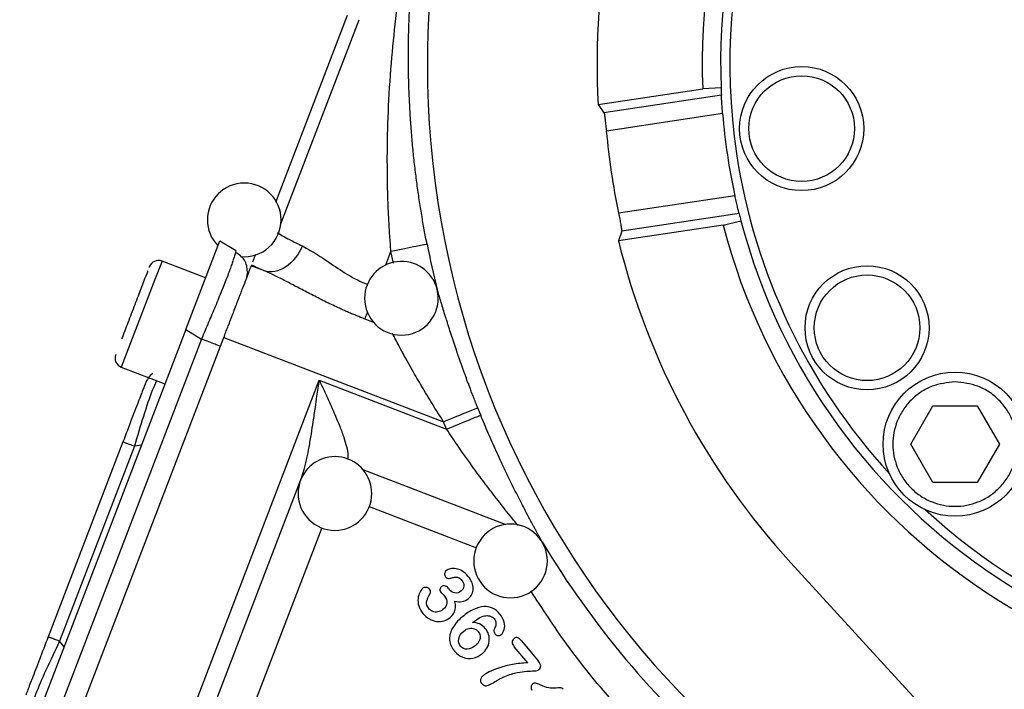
# Model space of a CAD drawing. Header units: inches. Extents: x 0.6 to 16.3, y 0.2 to 11.5.
# Tile 31 of 35: x 10.3 to 12.4, y 6 to 7.4. Entities that reach past the tile are written whole.
import ezdxf

# ---------------------------------------------------------------- set-up
doc = ezdxf.new("R2010")
doc.units = ezdxf.units.IN
doc.header["$MEASUREMENT"] = 0
doc.styles.add('SLDTEXTSTYLE0', font='TXT', dxfattribs={"width": 0.75})
doc.dimstyles.new('SLDDIMSTYLE0', dxfattribs={"dimtxt": 0.137795, "dimasz": 0.14, "dimexe": 0, "dimexo": 0.0625, "dimgap": 0.034449, "dimtad": 0, "dimdec": 1, "dimlfac": 1.5, "dimrnd": 1e-09, "dimzin": 12, "dimdsep": 46, "dimtxsty": 'SLDTEXTSTYLE0', "dimblk1": 'CLOSED', "dimblk2": 'CLOSED', "dimsah": 1, "dimcen": 0.09, "dimadec": 0, "dimazin": 3, "dimtfac": 1, "dimtdec": 1, "dimtofl": 0, "dimtmove": 0, "dimatfit": 3, "dimldrblk": 'CLOSED', "dimfxl": 0, "dimfrac": 2, "dimtolj": 1, "dimtzin": 12, "dimarcsym": 0})
doc.dimstyles.new('SLDDIMSTYLE3', dxfattribs={"dimtxt": 0.137795, "dimasz": 0.14, "dimexe": 0, "dimexo": 0.0625, "dimgap": 0.034449, "dimtad": 0, "dimdec": 1, "dimlfac": 1.5, "dimrnd": 1e-09, "dimzin": 12, "dimdsep": 46, "dimtxsty": 'SLDTEXTSTYLE0', "dimblk1": 'CLOSED', "dimblk2": 'CLOSED', "dimsah": 1, "dimcen": 0.09, "dimadec": 0, "dimazin": 3, "dimtfac": 1, "dimtdec": 1, "dimtmove": 0, "dimatfit": 0, "dimldrblk": 'CLOSED', "dimfxl": 0, "dimfrac": 2, "dimtolj": 1, "dimtzin": 12, "dimarcsym": 0})

# ---------------------------------------------------------------- blocks, each defined once
blk = doc.blocks.new('_Closed')
at = {"color": 0, "linetype": 'ByBlock', "lineweight": -2}
for p, q in [((-1, 0.166667), (0, 0)), ((-1, 0.166667), (-1, -0.166667)), ((0, 0), (-1, -0.166667)), ((0, 0), (-1, 0))]:
    blk.add_line(p, q, dxfattribs=at)
blk = doc.blocks.new('_D_5')
at = {"color": 7, "linetype": 'Continuous', "lineweight": 0}
for p, q in [((15.1715, 6.8859), (15.1715, 3.1361)), ((12.2849, 4.7166), (12.2849, 3.1361)), ((14.0366, 3.374), (13.9946, 3.374)), ((13.9946, 3.374), (13.9946, 3.1552)), ((14.342, 3.374), (14.384, 3.374)), ((14.384, 3.374), (14.384, 3.1552)), ((12.2849, 3.1755), (13.8738, 3.1755)), ((15.1715, 3.1755), (14.5048, 3.1755)), ((13.9946, 3.1552), (14.0366, 3.1552)), ((14.384, 3.1552), (14.342, 3.1552))]:
    blk.add_line(p, q, dxfattribs=at)
at = {"color": 7, "linetype": 'Continuous', "lineweight": 18, "xscale": 0.14, "yscale": 0.14, "rotation": 180.0000000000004}
blk.add_blockref('_Closed', (12.2849, 3.1755), dxfattribs=at)
at = {"color": 7, "linetype": 'Continuous', "lineweight": 18, "xscale": 0.14, "yscale": 0.14}
blk.add_blockref('_Closed', (15.1715, 3.1755), dxfattribs=at)
at = {"color": 7, "linetype": 'Continuous', "lineweight": 18, "char_height": 0.1378, "attachment_point": 1, "style": 'SLDTEXTSTYLE0'}
for s, insert in [('110', (14.0366, 3.3328)), ('4.3', (14.0621, 3.1267))]:
    blk.add_mtext(s, dxfattribs=dict(at, insert=insert))
blk = doc.blocks.new('_D_7')
at = {"color": 7, "linetype": 'Continuous', "lineweight": 0}
for p, q in [((13.1182, 6.9023), (13.1182, 4.081)), ((12.2849, 4.7166), (12.2849, 4.081)), ((12.5741, 4.3188), (12.5322, 4.3188)), ((12.5322, 4.3188), (12.5322, 4.1001)), ((12.7778, 4.3188), (12.8198, 4.3188)), ((12.8198, 4.3188), (12.8198, 4.1001)), ((12.2849, 4.1204), (12.0349, 4.1204)), ((13.1182, 4.1204), (13.3682, 4.1204)), ((12.5322, 4.1001), (12.5741, 4.1001)), ((12.8198, 4.1001), (12.7778, 4.1001))]:
    blk.add_line(p, q, dxfattribs=at)
at = {"color": 7, "linetype": 'Continuous', "lineweight": 18, "xscale": 0.14, "yscale": 0.14}
blk.add_blockref('_Closed', (12.2849, 4.1204, -0.3129), dxfattribs=at)
at = {"color": 7, "linetype": 'Continuous', "lineweight": 18, "xscale": 0.14, "yscale": 0.14, "rotation": 180.0000000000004}
blk.add_blockref('_Closed', (13.1182, 4.1204, -0.3129), dxfattribs=at)
at = {"color": 7, "linetype": 'Continuous', "lineweight": 18, "char_height": 0.1378, "attachment_point": 1, "style": 'SLDTEXTSTYLE0'}
for s, insert in [('32', (12.5741, 4.2777)), ('1.3', (12.5487, 4.0716))]:
    blk.add_mtext(s, dxfattribs=dict(at, insert=insert))

msp = doc.modelspace()

# ---------------------------------------------------------------- linework, layer by layer
at = {"color": 7, "linetype": 'Continuous', "lineweight": 25}
for p, q in [((10.8181, 7.0337), (10.9738, 7.4392)), ((11.5181, 7.2451), (11.7453, 7.2791)), ((11.7852, 7.2815), (11.7453, 7.2791)), ((11.7859, 7.2654), (11.5309, 7.2272)), ((11.5181, 7.2451), (11.5309, 7.2272)), ((11.7886, 7.2255), (11.536, 7.1877)), ((11.8152, 7.0474), (11.5626, 7.0097)), ((11.8243, 7.0085), (11.5693, 6.9704)), ((11.7894, 6.9835), (11.8283, 6.9929)), ((11.7894, 6.9835), (11.5622, 6.9496)), ((11.5693, 6.9704), (11.5622, 6.9496)), ((10.6226, 6.7569), (10.6965, 6.9494)), ((10.6965, 6.9494), (10.7307, 6.9289)), ((10.6657, 6.8691), (10.5711, 6.9054)), ((10.7933, 6.8845), (10.765, 6.8954)), ((10.7565, 6.8819), (10.753, 6.8641)), ((10.6226, 6.7569), (10.262, 5.8174)), ((10.6568, 6.7364), (10.3011, 5.8098)), ((10.3409, 5.7905), (10.7054, 6.74)), ((10.6226, 6.7569), (10.6568, 6.7364)), ((10.7054, 6.74), (11.1827, 6.5568)), ((10.4827, 6.6752), (10.5773, 6.6388)), ((10.557, 5.7211), (10.9125, 6.647)), ((10.9125, 6.647), (11.1892, 6.5408)), ((12.197, 6.5082), (12.2451, 6.5915)), ((12.2451, 6.5915), (12.3414, 6.5915)), ((12.3414, 6.5915), (12.3895, 6.5082)), ((11.1892, 6.5408), (11.1827, 6.5568)), ((10.4862, 6.5131), (10.3237, 6.09)), ((10.5111, 6.5035), (10.3486, 6.0804)), ((12.2451, 6.4249), (12.197, 6.5082)), ((12.3895, 6.5082), (12.3414, 6.4249)), ((10.6702, 5.9043), (10.874, 6.4351)), ((12.3414, 6.4249), (12.2451, 6.4249)), ((11.9367, 6.2505), (12.9473, 5.1477)), ((11.1927, 6.1953), (11.1949, 6.1927)), ((11.3514, 6.0811), (11.3878, 6.0377)), ((11.3654, 6.0334), (11.3361, 6.0683))]:
    msp.add_line(p, q, dxfattribs=at)
at = {"color": 8, "linetype": 'Continuous', "lineweight": 25}
for p, q in [((10.8293, 6.9866), (10.9993, 7.4294)), ((11.057, 6.8971), (11.0682, 6.9264)), ((11.0739, 6.9013), (11.0682, 6.9264)), ((10.5711, 6.9054), (10.5558, 6.8657)), ((10.5558, 6.8657), (10.4827, 6.6752)), ((11.0304, 6.7725), (11.0119, 6.7796)), ((10.5263, 6.5059), (10.5111, 6.5035)), ((11.0072, 6.4534), (11.3179, 6.3341)), ((11.0209, 6.3726), (11.2537, 6.2832)), ((10.918, 6.3265), (10.7756, 5.9556)), ((10.3583, 6.0684), (10.3486, 6.0804))]:
    msp.add_line(p, q, dxfattribs=at)
at = {"color": 7, "linetype": 'Continuous', "lineweight": 25}
for centre, radius in [((11.9602, 7.1931), 0.1347), ((11.9602, 7.1931), 0.1147), ((12.1023, 6.7607), 0.1347), ((12.1023, 6.7607), 0.1147), ((12.2933, 6.5082), 0.1563)]:
    msp.add_circle(centre, radius, dxfattribs=at)
at = {"color": 8, "linetype": 'Continuous', "lineweight": 25}
for radius, start, end in [(1.9709, 118.8996, 180), (1.314, 137.4194, 188.5), (1.9709, 180, 258.1004), (1.314, 188.5, 222.5806), (1.314, 227.4194, 312.5806)]:
    msp.add_arc((13.1182, 7.3332), radius, start, end, dxfattribs=at)
at = {"color": 7, "linetype": 'Continuous', "lineweight": 25}
for centre, radius, start, end in [((13.1182, 7.3332), 1.374, 14.7429, 182.2571), ((13.1182, 7.3332), 1.334, 14.7796, 182.2204), ((13.1182, 7.3332), 1.6025, 154.4984, 183.1503), ((13.1182, 7.3332), 1.374, 194.7429, 2.2571), ((13.1182, 7.3332), 1.334, 194.7796, 2.2204), ((13.1182, 7.3332), 1.334, 182.2204, 182.9136), ((13.1182, 7.3332), 1.334, 184.631, 192.369), ((13.1182, 7.3332), 1.5889, 185.2524, 191.7476), ((10.7497, 6.9949), 0.08, 0, 180), ((10.7497, 6.9949), 0.08, 180, 224.3262), ((10.7497, 6.9949), 0.08, 264.2332, 0), ((13.1182, 7.3332), 1.334, 194.0864, 194.7796), ((13.1182, 7.3332), 1.6025, 193.8497, 222.5016), ((13.1182, 7.3332), 2.01, 191.2229, 194.0794), ((10.5634, 6.8855), 0.0213, 69, 159), ((11.091, 6.8248), 0.08, 14.112, 180), ((11.091, 6.8248), 0.08, 0, 14.112), ((11.091, 6.8248), 0.08, 180, 0), ((10.4903, 6.6951), 0.0213, 159, 249), ((13.1182, 7.3332), 2.0055, 201.8575, 202.3311), ((10.9466, 6.4011), 0.08, 0, 159.016), ((10.9466, 6.4011), 0.08, 159.016, 180), ((10.9466, 6.4011), 0.08, 180, 0), ((11.328, 6.2547), 0.08, 0, 180), ((13.1182, 7.3332), 2.01, 211.0653, 228.9387), ((11.328, 6.2547), 0.08, 180, 0)]:
    msp.add_arc(centre, radius, start, end, dxfattribs=at)
for points, knots in [([(11.0682, 6.9264), (11.0678, 6.9321), (11.0669, 6.9436), (11.0657, 6.9609), (11.0646, 6.9786), (11.0636, 6.9966), (11.0627, 7.0148), (11.062, 7.0334), (11.0613, 7.0522), (11.0609, 7.0713), (11.0605, 7.0908), (11.0604, 7.1105), (11.0603, 7.1568), (11.062, 7.2319), (11.0683, 7.3325), (11.0787, 7.435), (11.0903, 7.5177), (11.1016, 7.5842), (11.1108, 7.6329), (11.1213, 7.6837), (11.1293, 7.7181), (11.1334, 7.7356)], [0, 0, 0, 0, 0.020609, 0.041574, 0.062898, 0.084581, 0.106623, 0.129026, 0.15179, 0.174916, 0.198404, 0.222257, 0.246473, 0.366774, 0.496307, 0.616319, 0.74725, 0.806017, 0.86773, 0.932391, 1, 1, 1, 1]), ([(11.1466, 6.942), (11.1456, 6.9472), (11.1436, 6.9576), (11.1406, 6.9734), (11.1378, 6.9894), (11.135, 7.0056), (11.1323, 7.022), (11.1297, 7.0386), (11.1273, 7.0554), (11.1249, 7.0725), (11.1226, 7.0898), (11.1205, 7.1072), (11.1185, 7.1249), (11.1166, 7.1428), (11.1149, 7.1609), (11.1133, 7.1793), (11.1118, 7.1978), (11.1105, 7.2165), (11.1094, 7.2355), (11.1084, 7.2546), (11.1076, 7.274), (11.1069, 7.2935), (11.1065, 7.3133), (11.1061, 7.3385), (11.1061, 7.3695), (11.1068, 7.4065), (11.1081, 7.4445), (11.1102, 7.4837), (11.1132, 7.5239), (11.1171, 7.5652), (11.1219, 7.6075), (11.1278, 7.6508), (11.1347, 7.6951), (11.1402, 7.7248), (11.143, 7.7399)], [0, 0, 0, 0, 0.019116, 0.038471, 0.058069, 0.077914, 0.098009, 0.118359, 0.138965, 0.159833, 0.180964, 0.202362, 0.22403, 0.245971, 0.268187, 0.290682, 0.313458, 0.336516, 0.359861, 0.383493, 0.407416, 0.431632, 0.456142, 0.480948, 0.525658, 0.571942, 0.619811, 0.669275, 0.720343, 0.773022, 0.827321, 0.883246, 0.940803, 1, 1, 1, 1]), ([(11.7886, 7.2255), (11.7882, 7.23), (11.7875, 7.239), (11.7867, 7.251), (11.7862, 7.2601), (11.786, 7.2643), (11.7859, 7.2651), (11.7859, 7.2654)], [0, 0, 0, 0, 0.228082, 0.456161, 0.684232, 0.911668, 1, 1, 1, 1]), ([(11.5309, 7.2272), (11.5312, 7.2265), (11.5318, 7.2249), (11.5329, 7.2171), (11.5341, 7.2063), (11.5352, 7.1958), (11.5358, 7.1896), (11.536, 7.1877)], [0, 0, 0, 0, 0.22645, 0.452907, 0.679278, 0.906075, 1, 1, 1, 1]), ([(11.8243, 7.0085), (11.8241, 7.0093), (11.8237, 7.0109), (11.8218, 7.0186), (11.8193, 7.0292), (11.8169, 7.0395), (11.8156, 7.0456), (11.8152, 7.0474)], [0, 0, 0, 0, 0.226375, 0.452725, 0.679719, 0.907566, 1, 1, 1, 1]), ([(11.5626, 7.0097), (11.5635, 7.0053), (11.5653, 6.9964), (11.5675, 6.9846), (11.569, 6.9757), (11.5695, 6.9715), (11.5693, 6.9706), (11.5693, 6.9704)], [0, 0, 0, 0, 0.227482, 0.45498, 0.682064, 0.908587, 1, 1, 1, 1]), ([(10.8218, 6.9672), (10.8267, 6.9637), (10.8342, 6.9593), (10.851, 6.9505), (10.859, 6.9465), (10.8706, 6.9409), (10.8733, 6.9396), (10.876, 6.9383)], [-1.3077739, -1.3077739, -1.3077739, -1.3077739, -1.0447577, -1.0447577, -0.8638911, -0.8638911, -0.8110623, -0.8110623, -0.8110623, -0.8110623]), ([(10.7307, 6.9289), (10.7311, 6.9285), (10.7316, 6.928), (10.7305, 6.924), (10.7304, 6.9237)], [0, 0, 0, 0, 0.929336, 1, 1, 1, 1]), ([(10.7565, 6.8819), (10.7563, 6.8865), (10.7557, 6.8957), (10.7503, 6.9078), (10.742, 6.9178), (10.7343, 6.9219), (10.7305, 6.9239)], [0, 0, 0, 0, 0.24674, 0.496303, 0.747818, 1, 1, 1, 1]), ([(10.7684, 6.9042), (10.7687, 6.9049), (10.7696, 6.9073), (10.7719, 6.9133), (10.7738, 6.9183), (10.7747, 6.9207)], [0, 0, 0, 0, 0.151822, 0.584833, 1, 1, 1, 1]), ([(10.5434, 6.8929), (10.5434, 6.893), (10.5437, 6.8936), (10.5432, 6.8925), (10.5429, 6.8915)], [0, 0, 0, 0, 0.151105, 1, 1, 1, 1]), ([(10.7054, 6.74), (10.7061, 6.7418), (10.7075, 6.7455), (10.7096, 6.7511), (10.7117, 6.7566), (10.7138, 6.762), (10.7171, 6.7705), (10.7214, 6.7818), (10.7268, 6.7959), (10.7321, 6.8096), (10.7389, 6.8274), (10.7468, 6.8478), (10.7532, 6.8647), (10.7574, 6.8756), (10.76, 6.8823), (10.7621, 6.8877), (10.7634, 6.8912), (10.7643, 6.8934), (10.7648, 6.8947), (10.7649, 6.8952), (10.765, 6.8954)], [0, 0, 0, 0, 0.023463, 0.046876, 0.070271, 0.093676, 0.117122, 0.178916, 0.240765, 0.304953, 0.369198, 0.500005, 0.630813, 0.695002, 0.759246, 0.821041, 0.882889, 0.921914, 0.960905, 1, 1, 1, 1]), ([(10.5402, 6.8844), (10.5399, 6.8838), (10.5381, 6.8789), (10.5342, 6.8689), (10.5309, 6.8603)], [0, 0, 0, 0, 0.133187, 1, 1, 1, 1]), ([(11.0119, 6.7796), (11.0089, 6.7808), (11.0029, 6.7831), (10.994, 6.7867), (10.9851, 6.7904), (10.9763, 6.7942), (10.9674, 6.798), (10.9586, 6.802), (10.9429, 6.8092), (10.9205, 6.82), (10.8923, 6.8345), (10.8653, 6.8487), (10.8439, 6.86), (10.8274, 6.8684), (10.8156, 6.8743), (10.8042, 6.8797), (10.7969, 6.8829), (10.7933, 6.8845)], [0, 0, 0, 0, 0.037432, 0.074916, 0.11247, 0.150114, 0.187864, 0.225739, 0.263758, 0.392206, 0.520962, 0.645328, 0.767425, 0.827596, 0.886347, 0.943779, 1, 1, 1, 1]), ([(10.5309, 6.8603), (10.5271, 6.8504), (10.5213, 6.8352), (10.5118, 6.8107), (10.5043, 6.7911), (10.4969, 6.7718), (10.4895, 6.7524), (10.4855, 6.742), (10.4834, 6.7365)], [0, 0, 0, 0, 0.263054, 0.404661, 0.549273, 0.693885, 0.835492, 1, 1, 1, 1]), ([(11.2569, 6.5865), (11.2557, 6.5895), (11.253, 6.5964), (11.2488, 6.607), (11.2446, 6.6178), (11.24, 6.6299), (11.2348, 6.6435), (11.2288, 6.6599), (11.2238, 6.674), (11.2195, 6.6859), (11.2166, 6.6941), (11.2135, 6.7029), (11.2096, 6.7146), (11.2027, 6.7352), (11.1964, 6.7546), (11.1913, 6.7704), (11.189, 6.7777), (11.1866, 6.7853), (11.1835, 6.7953), (11.1803, 6.8058), (11.1775, 6.8148), (11.1755, 6.8217), (11.1734, 6.8285), (11.171, 6.8364), (11.1694, 6.8415), (11.1686, 6.8442)], [0, 0, 0, 0, 0.030804, 0.070675, 0.108299, 0.141651, 0.194993, 0.24837, 0.310626, 0.341736, 0.372838, 0.397416, 0.435025, 0.497206, 0.621749, 0.653024, 0.684378, 0.70951, 0.747277, 0.810334, 0.848453, 0.873494, 0.909894, 0.952102, 1, 1, 1, 1]), ([(10.5509, 6.6616), (10.5509, 6.6616), (10.5469, 6.6592), (10.5407, 6.6517), (10.5366, 6.6434), (10.5346, 6.6392)], [0, 0, 0, 0, 0.005601, 0.5028, 1, 1, 1, 1]), ([(10.5346, 6.6392), (10.534, 6.6377), (10.5331, 6.6355), (10.5273, 6.6203), (10.5213, 6.6046), (10.5138, 6.5851), (10.5023, 6.5551), (10.4926, 6.5298), (10.4862, 6.5131)], [0, 0, 0, 0, 0.250062, 0.37621, 0.5, 0.623853, 0.749938, 1, 1, 1, 1]), ([(10.874, 6.4351), (10.8745, 6.4364), (10.8755, 6.4392), (10.877, 6.4437), (10.8785, 6.4484), (10.8799, 6.4536), (10.8814, 6.4591), (10.8828, 6.4649), (10.8843, 6.4711), (10.8869, 6.4833), (10.8908, 6.503), (10.8953, 6.5295), (10.8998, 6.5582), (10.9038, 6.5856), (10.9081, 6.6157), (10.9109, 6.6354), (10.9125, 6.647)], [0, 0, 0, 0, 0.022273, 0.045861, 0.070782, 0.097051, 0.124682, 0.153684, 0.184068, 0.215842, 0.330838, 0.465264, 0.587114, 0.729723, 0.841539, 1, 1, 1, 1]), ([(12.2933, 6.6432), (12.3102, 6.6414), (12.3364, 6.6386), (12.3678, 6.6218), (12.3894, 6.6044), (12.4069, 6.5827), (12.4232, 6.5513), (12.4315, 6.5082), (12.4232, 6.4651), (12.4069, 6.4337), (12.3894, 6.4121), (12.3678, 6.3945), (12.3364, 6.3782), (12.2933, 6.37), (12.2501, 6.3782), (12.2187, 6.3945), (12.1971, 6.4121), (12.1796, 6.4337), (12.1633, 6.4651), (12.155, 6.5082), (12.1633, 6.5513), (12.1796, 6.5827), (12.1971, 6.6044), (12.2187, 6.6218), (12.2501, 6.6386), (12.2763, 6.6414), (12.2933, 6.6432)], [0, 0, 0, 0, 0.059864, 0.09209, 0.125, 0.15791, 0.190136, 0.25, 0.309864, 0.34209, 0.375, 0.40791, 0.440136, 0.5, 0.559864, 0.59209, 0.625, 0.65791, 0.690136, 0.75, 0.809864, 0.84209, 0.875, 0.90791, 0.940136, 1, 1, 1, 1]), ([(11.3965, 6.296), (11.3956, 6.2975), (11.394, 6.3005), (11.3914, 6.3054), (11.3886, 6.3104), (11.3858, 6.3157), (11.3828, 6.3212), (11.3797, 6.3269), (11.3765, 6.3329), (11.3731, 6.3391), (11.3697, 6.3455), (11.362, 6.3601), (11.3493, 6.3843), (11.3318, 6.419), (11.3141, 6.4556), (11.2995, 6.4871), (11.288, 6.5127), (11.2795, 6.5322), (11.2712, 6.5516), (11.2658, 6.5647), (11.2631, 6.5712)], [0, 0, 0, 0, 0.023907, 0.048054, 0.072466, 0.09717, 0.122188, 0.147545, 0.173262, 0.199361, 0.225862, 0.252784, 0.375526, 0.503009, 0.6268, 0.751729, 0.814322, 0.876471, 0.938316, 1, 1, 1, 1]), ([(11.1886, 6.2337), (11.1863, 6.2318), (11.185, 6.2295), (11.1847, 6.2242), (11.1853, 6.2221), (11.1867, 6.2204)], [-2, -2, -2, -2, -1, -1, 0, 0, 0, 0]), ([(11.2362, 6.2211), (11.2322, 6.2259), (11.2279, 6.2297), (11.2186, 6.2352), (11.2141, 6.237), (11.2051, 6.2384), (11.2011, 6.2384), (11.1938, 6.2369), (11.1908, 6.2356), (11.1886, 6.2337)], [-4, -4, -4, -4, -3, -3, -2, -2, -1, -1, 0, 0, 0, 0]), ([(11.1927, 6.1953), (11.1901, 6.1985), (11.1875, 6.2003), (11.1823, 6.2012), (11.18, 6.2006), (11.1779, 6.1989)], [-2, -2, -2, -2, -1, -1, 0, 0, 0, 0]), ([(11.1867, 6.2204), (11.188, 6.2188), (11.1893, 6.2177), (11.1922, 6.2163), (11.1936, 6.2161), (11.1948, 6.2165)], [-2, -2, -2, -2, -1, -1, 0, 0, 0, 0]), ([(11.1948, 6.2165), (11.1972, 6.2172), (11.1997, 6.2179), (11.205, 6.2193), (11.2073, 6.2196), (11.2115, 6.2197), (11.2136, 6.2192), (11.2179, 6.217), (11.2201, 6.2151), (11.2223, 6.2125)], [-4, -4, -4, -4, -3, -3, -2, -2, -1, -1, 0, 0, 0, 0]), ([(11.2223, 6.2125), (11.2256, 6.2086), (11.227, 6.2045), (11.226, 6.1958), (11.2242, 6.1922), (11.2208, 6.1895)], [-2, -2, -2, -2, -1, -1, 0, 0, 0, 0]), ([(11.2366, 6.173), (11.2399, 6.1758), (11.2424, 6.179), (11.2459, 6.1865), (11.2468, 6.1905), (11.2469, 6.1992), (11.246, 6.2036), (11.2424, 6.2126), (11.2398, 6.2169), (11.2362, 6.2211)], [-4, -4, -4, -4, -3, -3, -2, -2, -1, -1, 0, 0, 0, 0]), ([(11.1365, 6.1948), (11.1345, 6.1931), (11.1326, 6.1903), (11.1289, 6.1826), (11.1277, 6.1781), (11.1265, 6.168), (11.1271, 6.1627), (11.1303, 6.1513), (11.1332, 6.1459), (11.1376, 6.1407)], [-4, -4, -4, -4, -3, -3, -2, -2, -1, -1, 0, 0, 0, 0]), ([(11.152, 6.1933), (11.15, 6.1957), (11.1475, 6.197), (11.1417, 6.1977), (11.139, 6.1969), (11.1365, 6.1948)], [-2, -2, -2, -2, -1, -1, 0, 0, 0, 0]), ([(11.1505, 6.1513), (11.1466, 6.156), (11.145, 6.1609), (11.1465, 6.171), (11.149, 6.1771), (11.1531, 6.1844)], [-2, -2, -2, -2, -1, -1, 0, 0, 0, 0]), ([(11.1531, 6.1844), (11.1539, 6.1857), (11.1541, 6.1872), (11.1536, 6.1906), (11.153, 6.1921), (11.152, 6.1933)], [-2, -2, -2, -2, -1, -1, 0, 0, 0, 0]), ([(11.1779, 6.1989), (11.1758, 6.1971), (11.1747, 6.1951), (11.1745, 6.1904), (11.1755, 6.1881), (11.1775, 6.1857)], [-2, -2, -2, -2, -1, -1, 0, 0, 0, 0]), ([(11.1775, 6.1857), (11.1779, 6.1852), (11.179, 6.1841), (11.1824, 6.1807), (11.1836, 6.1794), (11.1843, 6.1786)], [-2, -2, -2, -2, -1, -1, 0, 0, 0, 0]), ([(11.2208, 6.1895), (11.2164, 6.1858), (11.2118, 6.1844), (11.2023, 6.1862), (11.1983, 6.1887), (11.1949, 6.1927)], [-2, -2, -2, -2, -1, -1, 0, 0, 0, 0]), ([(11.1843, 6.1786), (11.1884, 6.1737), (11.1902, 6.1686), (11.1891, 6.1582), (11.1863, 6.1534), (11.1812, 6.1491)], [-2, -2, -2, -2, -1, -1, 0, 0, 0, 0]), ([(11.197, 6.132), (11.2003, 6.1348), (11.2029, 6.1379), (11.2066, 6.1451), (11.2077, 6.149), (11.2085, 6.1575), (11.2082, 6.1621), (11.2072, 6.1671)], [-3, -3, -3, -3, -2, -2, -1, -1, 0, 0, 0, 0]), ([(11.2072, 6.1671), (11.213, 6.166), (11.2183, 6.1658), (11.2277, 6.1672), (11.2322, 6.1694), (11.2366, 6.173)], [-2, -2, -2, -2, -1, -1, 0, 0, 0, 0]), ([(11.1376, 6.1407), (11.1418, 6.1356), (11.1466, 6.1316), (11.157, 6.1259), (11.1623, 6.1241), (11.1733, 6.1228), (11.1785, 6.1232), (11.1885, 6.1262), (11.193, 6.1287), (11.197, 6.132)], [-4, -4, -4, -4, -3, -3, -2, -2, -1, -1, 0, 0, 0, 0]), ([(11.1812, 6.1491), (11.1778, 6.1463), (11.1741, 6.1446), (11.1661, 6.1434), (11.1624, 6.1438), (11.1556, 6.1466), (11.1528, 6.1486), (11.1505, 6.1513)], [-3, -3, -3, -3, -2, -2, -1, -1, 0, 0, 0, 0]), ([(11.305, 6.1394), (11.3002, 6.1452), (11.2948, 6.1494), (11.283, 6.1548), (11.2765, 6.1559), (11.2627, 6.1551), (11.2552, 6.1531), (11.2395, 6.1456), (11.2314, 6.1402), (11.2233, 6.1334)], [-4, -4, -4, -4, -3, -3, -2, -2, -1, -1, 0, 0, 0, 0]), ([(11.3076, 6.0947), (11.3105, 6.0972), (11.3127, 6.1008), (11.3156, 6.1105), (11.3156, 6.1159), (11.3128, 6.128), (11.3097, 6.1338), (11.305, 6.1394)], [-3, -3, -3, -3, -2, -2, -1, -1, 0, 0, 0, 0]), ([(11.2233, 6.1334), (11.2132, 6.1249), (11.2058, 6.1164), (11.1967, 6.0991), (11.1948, 6.0906), (11.1965, 6.0741), (11.2, 6.0663), (11.2062, 6.059)], [-3, -3, -3, -3, -2, -2, -1, -1, 0, 0, 0, 0]), ([(11.2732, 6.1083), (11.2696, 6.1126), (11.2654, 6.1158), (11.2563, 6.1199), (11.251, 6.1209), (11.245, 6.121)], [-2, -2, -2, -2, -1, -1, 0, 0, 0, 0]), ([(11.2743, 6.1359), (11.2778, 6.1362), (11.2812, 6.1358), (11.2877, 6.1336), (11.2902, 6.1318), (11.2922, 6.1295)], [-2, -2, -2, -2, -1, -1, 0, 0, 0, 0]), ([(11.2922, 6.1295), (11.2946, 6.1267), (11.2959, 6.1235), (11.2964, 6.1165), (11.2957, 6.1131), (11.2939, 6.1099)], [-2, -2, -2, -2, -1, -1, 0, 0, 0, 0]), ([(11.2193, 6.0694), (11.2154, 6.074), (11.2141, 6.0794), (11.2169, 6.0921), (11.2205, 6.0977), (11.2264, 6.1026)], [-2, -2, -2, -2, -1, -1, 0, 0, 0, 0]), ([(11.2264, 6.1026), (11.23, 6.1057), (11.2338, 6.1076), (11.2418, 6.1092), (11.2455, 6.1089), (11.2525, 6.1065), (11.2553, 6.1045), (11.2576, 6.1018)], [-3, -3, -3, -3, -2, -2, -1, -1, 0, 0, 0, 0]), ([(11.2576, 6.1018), (11.26, 6.099), (11.2614, 6.0958), (11.2623, 6.0886), (11.2617, 6.0849), (11.2583, 6.0774), (11.2554, 6.0739), (11.2515, 6.0706)], [-3, -3, -3, -3, -2, -2, -1, -1, 0, 0, 0, 0]), ([(11.2663, 6.0534), (11.2705, 6.0569), (11.2739, 6.061), (11.2793, 6.0704), (11.2809, 6.0752), (11.2822, 6.0853), (11.2818, 6.0902), (11.279, 6.0997), (11.2766, 6.1042), (11.2732, 6.1083)], [-4, -4, -4, -4, -3, -3, -2, -2, -1, -1, 0, 0, 0, 0]), ([(11.2939, 6.1099), (11.2924, 6.1075), (11.2918, 6.105), (11.2922, 6.0999), (11.293, 6.0978), (11.2946, 6.096)], [-2, -2, -2, -2, -1, -1, 0, 0, 0, 0]), ([(11.2946, 6.096), (11.2963, 6.0939), (11.2984, 6.0928), (11.3036, 6.0925), (11.3057, 6.0932), (11.3076, 6.0947)], [-2, -2, -2, -2, -1, -1, 0, 0, 0, 0]), ([(10.3237, 6.09), (10.3173, 6.0732), (10.3076, 6.048), (10.2961, 6.0179), (10.2886, 5.9984), (10.2826, 5.9828), (10.2768, 5.9676), (10.2759, 5.9653), (10.2753, 5.9638)], [0, 0, 0, 0, 0.250062, 0.37621, 0.5, 0.623853, 0.749938, 1, 1, 1, 1]), ([(11.3353, 6.086), (11.3324, 6.0836), (11.3311, 6.081), (11.3315, 6.0751), (11.3331, 6.0719), (11.3361, 6.0683)], [-2, -2, -2, -2, -1, -1, 0, 0, 0, 0]), ([(11.3514, 6.0811), (11.3486, 6.0845), (11.3459, 6.0868), (11.3409, 6.0891), (11.3382, 6.0885), (11.3353, 6.086)], [-2, -2, -2, -2, -1, -1, 0, 0, 0, 0]), ([(11.2062, 6.059), (11.2115, 6.0527), (11.2176, 6.0482), (11.2317, 6.0429), (11.2388, 6.0422), (11.2535, 6.045), (11.2602, 6.0483), (11.2663, 6.0534)], [-3, -3, -3, -3, -2, -2, -1, -1, 0, 0, 0, 0]), ([(11.2515, 6.0706), (11.2456, 6.0657), (11.2397, 6.0632), (11.2278, 6.0629), (11.2229, 6.065), (11.2193, 6.0694)], [-2, -2, -2, -2, -1, -1, 0, 0, 0, 0]), ([(11.3654, 6.0334), (11.3539, 6.0331), (11.3429, 6.0319), (11.3222, 6.0281), (11.3126, 6.0256), (11.2949, 6.0198), (11.2875, 6.0169), (11.2761, 6.0112), (11.2718, 6.0086), (11.269, 6.0063)], [-4, -4, -4, -4, -3, -3, -2, -2, -1, -1, 0, 0, 0, 0]), ([(11.3893, 6.0188), (11.3923, 6.0214), (11.3937, 6.0241), (11.3932, 6.03), (11.3913, 6.0336), (11.3878, 6.0377)], [-2, -2, -2, -2, -1, -1, 0, 0, 0, 0]), ([(11.3158, 6.0041), (11.3257, 6.0082), (11.3345, 6.011), (11.3502, 6.0141), (11.3571, 6.015), (11.3691, 6.0155), (11.3745, 6.0158), (11.3842, 6.0164), (11.3875, 6.0173), (11.3893, 6.0188)], [-4, -4, -4, -4, -3, -3, -2, -2, -1, -1, 0, 0, 0, 0]), ([(11.269, 6.0063), (11.2682, 6.0056), (11.2668, 6.0044), (11.2651, 6.0023), (11.2637, 6), (11.2628, 5.9974), (11.2626, 5.9943), (11.2634, 5.9911), (11.2647, 5.9893), (11.2654, 5.9884)], [0, 0, 0, 0, 0.144615, 0.274587, 0.392385, 0.535954, 0.675385, 0.831054, 1, 1, 1, 1]), ([(11.2654, 5.9884), (11.2659, 5.9879), (11.2667, 5.9869), (11.2683, 5.9857), (11.2698, 5.9848), (11.2715, 5.9842), (11.2733, 5.9838), (11.2761, 5.9838), (11.2805, 5.9849), (11.284, 5.9867), (11.286, 5.9877)], [0, 0, 0, 0, 0.089672, 0.173455, 0.253079, 0.330549, 0.40804, 0.487723, 0.706703, 1, 1, 1, 1]), ([(11.286, 5.9877), (11.287, 5.9882), (11.2892, 5.9895), (11.2939, 5.9923), (11.3, 5.9961), (11.3062, 5.9997), (11.3115, 6.0023), (11.3143, 6.0035), (11.3158, 6.0041)], [0, 0, 0, 0, 0.097592, 0.225709, 0.48396, 0.729612, 0.855046, 1, 1, 1, 1]), ([(11.3757, 5.9874), (11.3738, 5.9858), (11.3727, 5.9837), (11.3722, 5.9785), (11.3728, 5.9763), (11.3743, 5.9745)], [-2, -2, -2, -2, -1, -1, 0, 0, 0, 0]), ([(11.3926, 5.9856), (11.388, 5.9877), (11.3846, 5.989), (11.3802, 5.99), (11.3779, 5.9893), (11.3757, 5.9874)], [-2, -2, -2, -2, -1, -1, 0, 0, 0, 0]), ([(11.4421, 5.9761), (11.4403, 5.9782), (11.4388, 5.9793), (11.436, 5.9794), (11.4326, 5.9792), (11.4217, 5.9784), (11.4163, 5.9786), (11.4056, 5.9803), (11.3995, 5.9823), (11.3926, 5.9856)], [-4, -4, -4, -4, -3, -3, -2, -2, -1, -1, 0, 0, 0, 0])]:
    msp.add_open_spline(points, degree=3, knots=knots, dxfattribs=at)
for points in [[(10.876, 6.9383), (10.8682, 6.9194), (10.8414, 6.8861), (10.8074, 6.8799), (10.7933, 6.8845)], [(11.1466, 6.942), (11.1459, 6.9418), (11.1283, 6.9383), (11.0883, 6.9304), (11.0682, 6.9264)], [(10.7657, 6.8972), (10.774, 6.8933), (10.7833, 6.889), (10.7933, 6.8845)], [(10.6979, 6.7206), (10.6973, 6.7208), (10.6961, 6.7213), (10.687, 6.7248), (10.6736, 6.73), (10.6624, 6.7343), (10.6568, 6.7364)], [(11.2569, 6.5865), (11.2562, 6.5863), (11.2396, 6.5796), (11.2017, 6.5644), (11.1827, 6.5568)], [(11.1892, 6.5408), (11.2081, 6.5486), (11.2459, 6.5641), (11.2625, 6.5709), (11.2631, 6.5712)], [(10.5111, 6.5035), (10.5075, 6.5049), (10.5003, 6.5077), (10.4924, 6.5107), (10.4871, 6.5127), (10.4865, 6.513), (10.4862, 6.5131)], [(11.245, 6.121), (11.2573, 6.1302), (11.267, 6.1352), (11.2743, 6.1359)], [(10.3486, 6.0804), (10.345, 6.0818), (10.3378, 6.0846), (10.33, 6.0876), (10.3247, 6.0896), (10.3241, 6.0898), (10.3237, 6.09)]]:
    msp.add_open_spline(points, degree=3, dxfattribs=at)
at = {"color": 8, "linetype": 'Continuous', "lineweight": 25}
for points, knots in [([(10.876, 6.9383), (10.8872, 6.9321), (10.9095, 6.9197), (10.9476, 6.893), (10.9835, 6.8697), (11.0084, 6.8586), (11.0175, 6.8546)], [0, 0, 0, 0, 0.2791995, 0.5597037, 0.8392448, 1, 1, 1, 1]), ([(10.7304, 6.9237), (10.7297, 6.9209), (10.7286, 6.9164), (10.7252, 6.9059), (10.7205, 6.8926), (10.7128, 6.8718), (10.7009, 6.8415), (10.6872, 6.808), (10.6723, 6.7724), (10.662, 6.7486), (10.6568, 6.7364)], [0, 0, 0, 0, 0.125024, 0.200601, 0.275598, 0.423758, 0.571923, 0.722297, 0.858111, 1, 1, 1, 1]), ([(11.0119, 6.7796), (11.0132, 6.783), (11.0146, 6.7869), (11.017, 6.793), (11.0173, 6.7938)], [0, 0, 0, 0, 0.8677301, 1, 1, 1, 1]), ([(11.1827, 6.5568), (11.1743, 6.5699), (11.158, 6.5955), (11.1352, 6.6333), (11.111, 6.6751), (11.0884, 6.7164), (11.0763, 6.7393), (11.0713, 6.7486)], [0, 0, 0, 0, 0.193977, 0.376886, 0.554001, 0.818353, 1, 1, 1, 1]), ([(10.5593, 6.6457), (10.5563, 6.6393), (10.5482, 6.6219), (10.5305, 6.5701), (10.5175, 6.5256), (10.5111, 6.5035)], [0, 0, 0, 0, 0.23109, 0.619363, 1, 1, 1, 1]), ([(10.9125, 6.647), (10.9165, 6.6384), (10.9244, 6.6213), (10.9363, 6.5953), (10.9473, 6.5703), (10.9576, 6.5458), (10.966, 6.5234), (10.9723, 6.5022), (10.9757, 6.4858), (10.9744, 6.4785), (10.9739, 6.476)], [0, 0, 0, 0, 0.138474, 0.276316, 0.422191, 0.547149, 0.685947, 0.805733, 0.934291, 1, 1, 1, 1]), ([(11.3443, 6.3315), (11.3439, 6.332), (11.3397, 6.3371), (11.3304, 6.3486), (11.3175, 6.3647), (11.3039, 6.3819), (11.2899, 6.3999), (11.2709, 6.4248), (11.2453, 6.4593), (11.2166, 6.4997), (11.1975, 6.5283), (11.1892, 6.5408)], [0, 0, 0, 0, 0.0091537, 0.0941802, 0.1888723, 0.2676074, 0.3567674, 0.4564008, 0.6254729, 0.8371786, 1, 1, 1, 1]), ([(11.6882, 5.8126), (11.6547, 5.844), (11.5684, 5.9249), (11.4621, 6.0516), (11.3972, 6.151), (11.3719, 6.1897)], [0, 0, 0, 0, 0.278808, 0.718995, 1, 1, 1, 1]), ([(10.3486, 6.0804), (10.3387, 6.0597), (10.3185, 6.0179), (10.297, 5.9676), (10.2914, 5.9493), (10.2893, 5.9424)], [0, 0, 0, 0, 0.380637, 0.76891, 1, 1, 1, 1])]:
    msp.add_open_spline(points, degree=3, knots=knots, dxfattribs=at)

# ---------------------------------------------------------------- dimensions: what is measured, and where the dimension line sits
at = {"color": 7, "linetype": 'Continuous', "lineweight": 18}
dim = msp.add_linear_dim(base=(13.1182, 4.1204), p1=(12.2849, 4.756), p2=(13.1182, 6.9417), dimstyle='SLDDIMSTYLE3', dxfattribs=at)
dim.commit()
dim.dimension.update_dxf_attribs({"geometry": '_D_7', "text_midpoint": (12.676, 4.1204), "dimtype": 160})
dim = msp.add_linear_dim(base=(15.1715, 3.1755), p1=(12.2849, 4.756), p2=(15.1715, 6.9252), angle=0, dimstyle='SLDDIMSTYLE0', dxfattribs=at)
dim.commit()
dim.dimension.update_dxf_attribs({"geometry": '_D_5', "text_midpoint": (14.1893, 3.1755), "dimtype": 160})

doc.saveas('drawing.dxf')
